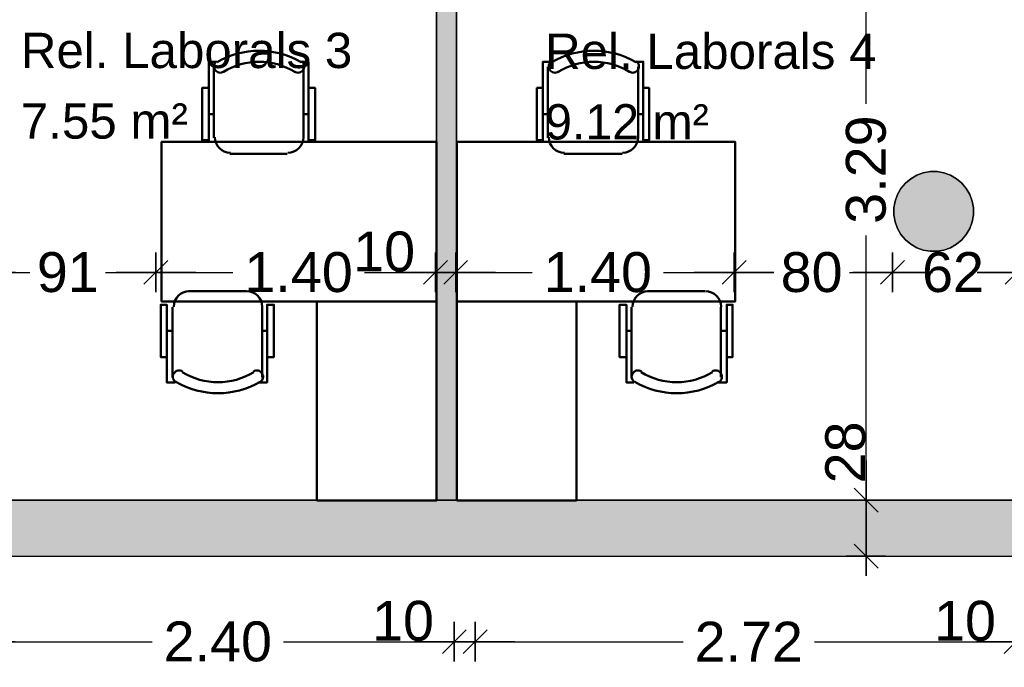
# Model space of a CAD drawing. Header units: metres. Extents: x -1 to 439, y -6 to 33.
# Tile 19 of 29: x 416.4 to 421.35, y 12.28 to 15.53. Entities that reach past the tile are written whole.
import ezdxf

# ---------------------------------------------------------------- set-up
doc = ezdxf.new("R2010")
doc.units = ezdxf.units.M
doc.header["$PDMODE"] = 65
doc.linetypes.add('CONTINUA', pattern=[0])
for name, color, linetype, lineweight in [('3D P1 MURS EXISTENTS', 7, 'CONTINUA', 25), ('3D P1 MURS NOUS', 7, 'CONTINUA', 25), ('3D P1 PILAR', 7, 'CONTINUA', 25), ('P1 COTES', 7, 'CONTINUA', 25), ('P1 LOCAL', 7, 'CONTINUA', 25), ('P1 MOBLES', 7, 'CONTINUA', 25)]:
    doc.layers.add(name, color=color, linetype=linetype, lineweight=lineweight)
doc.styles.add('ARIAL', font='arial.ttf')
doc.dimstyles.new('DIMSTYLE_4', dxfattribs={"dimtxt": 0.2, "dimasz": 0.2, "dimexe": 0, "dimexo": 1e-06, "dimgap": 0.1, "dimtad": 0, "dimrnd": 0.005, "dimzin": 4, "dimdsep": 46, "dimtxsty": 'ARIAL', "dimblk1": 'ALL_ML_STRICH', "dimblk2": 'ALL_ML_STRICH', "dimsah": 1, "dimcen": 0, "dimse1": 1, "dimse2": 1, "dimclrd": 2, "dimclre": 2, "dimclrt": 2, "dimadec": 0, "dimazin": 0, "dimtfac": 1, "dimtdec": 0, "dimtix": 1, "dimtmove": 2, "dimatfit": 3, "dimfxl": 0, "dimtzin": 0, "dimlwd": 0, "dimlwe": 35, "dimarcsym": 0})
doc.dimstyles.new('DIMSTYLE_5', dxfattribs={"dimtxt": 0.2, "dimasz": 0.2, "dimexe": 0, "dimexo": 1e-06, "dimgap": 0.1, "dimtad": 2, "dimdec": 0, "dimlfac": 100, "dimrnd": 0.5, "dimzin": 4, "dimdsep": 46, "dimtxsty": 'ARIAL', "dimblk1": 'ALL_ML_STRICH', "dimblk2": 'ALL_ML_STRICH', "dimsah": 1, "dimcen": 0, "dimse1": 1, "dimse2": 1, "dimclrd": 2, "dimclre": 2, "dimclrt": 2, "dimadec": 0, "dimazin": 0, "dimtfac": 1, "dimtdec": 0, "dimtix": 1, "dimtmove": 2, "dimatfit": 3, "dimfxl": 0, "dimtvp": 1.2, "dimtzin": 0, "dimlwd": 0, "dimlwe": 35, "dimarcsym": 0})
doc.dimstyles.new('DIMSTYLE_7', dxfattribs={"dimtxt": 0.2, "dimasz": 0.2, "dimexe": 0, "dimexo": 1e-06, "dimgap": 0.1, "dimtad": 0, "dimdec": 0, "dimlfac": 100, "dimrnd": 0.5, "dimzin": 4, "dimdsep": 46, "dimtxsty": 'ARIAL', "dimblk1": 'ALL_ML_STRICH', "dimblk2": 'ALL_ML_STRICH', "dimsah": 1, "dimcen": 0, "dimse1": 1, "dimse2": 1, "dimclrd": 2, "dimclre": 2, "dimclrt": 2, "dimadec": 0, "dimazin": 0, "dimtfac": 1, "dimtdec": 0, "dimtix": 1, "dimtmove": 2, "dimatfit": 3, "dimfxl": 0, "dimtzin": 0, "dimlwd": 0, "dimlwe": 35, "dimarcsym": 0})

# ---------------------------------------------------------------- blocks, each defined once
blk = doc.blocks.new('_CLOSEDFILLED')
at = {"color": 0, "linetype": 'ByBlock', "lineweight": -2}
blk.add_solid([(-1, 0), (0, 0), (-1, 0)], dxfattribs=at)
blk = doc.blocks.new('OBJETO_COMPLEJO_1')
at = {"layer": 'P1 MOBLES', "color": 202, "linetype": 'CONTINUA', "lineweight": 50, "transparency": 33554687}
for p, q in [((419.056, 14.9397), (419.056, 15.2953)), ((419.509, 15.2953), (419.509, 14.9397)), ((419.0306, 15.0583), (419.056, 15.0583)), ((419.5344, 15.0583), (419.509, 15.0583)), ((419.4286, 14.8593), (419.1365, 14.8593)), ((419.5556, 14.1693), (419.8434, 14.1693)), ((419.4751, 13.7375), (419.4751, 14.0889)), ((419.9238, 14.0889), (419.9238, 13.7375)), ((419.4497, 13.9703), (419.4751, 13.9703)), ((419.9535, 13.9703), (419.9238, 13.9703))]:
    blk.add_line(p, q, dxfattribs=at)
for points in [[(419.0743, 15.3238), (419.0694, 15.3197), (419.0655, 15.3149), (419.0627, 15.3095), (419.0609, 15.3037), (419.0603, 15.2977), (419.0608, 15.2916), (419.0625, 15.2857), (419.0655, 15.28), (419.0695, 15.2751), (419.0743, 15.2711), (419.0796, 15.2682), (419.0854, 15.2664), (419.0914, 15.2657), (419.0975, 15.2661), (419.1035, 15.2678), (419.1092, 15.2707)], [(419.4643, 15.2707), (419.47, 15.2678), (419.476, 15.2661), (419.4821, 15.2657), (419.4881, 15.2664), (419.4939, 15.2682), (419.4992, 15.2711), (419.504, 15.2751), (419.508, 15.28), (419.511, 15.2857), (419.5127, 15.2916), (419.5132, 15.2977), (419.5126, 15.3037), (419.5108, 15.3095), (419.508, 15.3149), (419.5041, 15.3197), (419.4992, 15.3238)], [(419.0306, 15.1895), (419.001, 15.1895), (419.001, 14.927), (419.0306, 14.927), (419.0306, 15.3207), (419.073, 15.3207)], [(419.5344, 15.1895), (419.564, 15.1895), (419.564, 14.927), (419.5344, 14.927), (419.5344, 15.3207), (419.4963, 15.3207)], [(419.0603, 14.9418), (419.0619, 14.9261), (419.0664, 14.9114), (419.0736, 14.8981), (419.0832, 14.8865), (419.0948, 14.8769), (419.1081, 14.8697), (419.1228, 14.8651), (419.1386, 14.8635)], [(419.4307, 14.8635), (419.4465, 14.8651), (419.4612, 14.8697), (419.4745, 14.8769), (419.4861, 14.8865), (419.4956, 14.8981), (419.5028, 14.9114), (419.5074, 14.9261), (419.509, 14.9418)], [(419.5589, 14.1697), (419.5432, 14.1681), (419.5285, 14.1635), (419.5152, 14.1563), (419.5036, 14.1467), (419.494, 14.1351), (419.4868, 14.1218), (419.4822, 14.1071), (419.4806, 14.0913)], [(419.9251, 14.0913), (419.9235, 14.1071), (419.919, 14.1218), (419.9117, 14.1351), (419.9022, 14.1467), (419.8906, 14.1563), (419.8773, 14.1635), (419.8626, 14.1681), (419.8468, 14.1697)], [(419.4497, 13.8391), (419.4159, 13.8391), (419.4159, 14.1016), (419.4497, 14.1016), (419.4497, 13.7121), (419.4878, 13.7121)], [(419.9535, 13.8391), (419.9831, 13.8391), (419.9831, 14.1016), (419.9535, 14.1016), (419.9535, 13.7121), (419.9111, 13.7121)], [(419.5253, 13.7667), (419.5196, 13.7696), (419.5136, 13.7713), (419.5075, 13.7717), (419.5015, 13.771), (419.4957, 13.7692), (419.4904, 13.7663), (419.4856, 13.7623), (419.4816, 13.7574), (419.4786, 13.7517), (419.4769, 13.7458), (419.4764, 13.7397), (419.477, 13.7337), (419.4788, 13.7279), (419.4816, 13.7225), (419.4855, 13.7177), (419.4905, 13.7136)], [(419.9153, 13.7136), (419.9202, 13.7177), (419.9241, 13.7225), (419.927, 13.7279), (419.9287, 13.7337), (419.9294, 13.7397), (419.9288, 13.7458), (419.9271, 13.7517), (419.9242, 13.7574), (419.9201, 13.7623), (419.9154, 13.7663), (419.91, 13.7692), (419.9042, 13.771), (419.8982, 13.7717), (419.8921, 13.7713), (419.8862, 13.7696), (419.8805, 13.7667)]]:
    blk.add_lwpolyline(points, dxfattribs=at)
for points in [[(418.5989, 14.1185), (419.9967, 14.1185), (419.9967, 14.9186), (418.5989, 14.9186), (418.5989, 14.1185)], [(419.2, 13.1195), (418.5989, 13.1195), (418.5989, 14.1185), (419.2, 14.1185), (419.2, 13.1195)]]:
    blk.add_lwpolyline(points, close=True, dxfattribs=at)
for centre, radius, start, end in [((419.2868, 14.9591), 0.4167, 59.5741, 120.4448), ((419.2868, 14.9802), 0.3405, 58.2582, 121.7646), ((419.7028, 14.053), 0.3405, 238.2581, 301.7651), ((419.7028, 14.0741), 0.4167, 239.5736, 300.4455)]:
    blk.add_arc(centre, radius, start, end, dxfattribs=at)
blk = doc.blocks.new('ALL_ML_STRICH')
at = {"color": 0, "linetype": 'ByBlock', "lineweight": -2}
for p, q in [((0, -0.5), (0, 0.5)), ((-0.3, -0.3), (0.3, 0.3)), ((-1, 0), (0.5, 0))]:
    blk.add_line(p, q, dxfattribs=at)
blk = doc.blocks.new('*D46')
at = {"layer": 'DEFPOINTS', "color": 2, "linetype": 'CONTINUA', "lineweight": 35, "transparency": 33554687}
for p in [(416.1822, 13.1206), (418.5862, 13.1216), (416.1822, 12.4111)]:
    blk.add_point(p, dxfattribs=at)
at = {"layer": 'P1 COTES', "color": 2, "linetype": 'CONTINUA', "lineweight": -2, "transparency": 33554687}
for p, q in [((416.1822, 12.4111), (417.069, 12.4111)), ((417.729, 12.4111), (418.5862, 12.4111))]:
    blk.add_line(p, q, dxfattribs=at)
at = {"layer": 'P1 COTES', "color": 2, "linetype": 'CONTINUA', "lineweight": 35, "transparency": 33554687, "xscale": 0.2, "yscale": 0.2, "zscale": 0.2, "rotation": 180}
blk.add_blockref('ALL_ML_STRICH', (416.1822, 12.4111), dxfattribs=at)
at = {"layer": 'P1 COTES', "color": 2, "linetype": 'CONTINUA', "lineweight": 35, "transparency": 33554687, "xscale": 0.2, "yscale": 0.2, "zscale": 0.2}
blk.add_blockref('ALL_ML_STRICH', (418.5862, 12.4111), dxfattribs=at)
at = {"layer": 'P1 COTES', "color": 2, "linetype": 'CONTINUA', "lineweight": 35, "transparency": 33554687, "insert": (417.399, 12.4111), "char_height": 0.2, "width": 0.8, "attachment_point": 5, "style": 'ARIAL'}
blk.add_mtext('\\A1;{\\A1;{2.40\\H0.132000;\\S^ ;}}', dxfattribs=at)
blk = doc.blocks.new('*D47')
at = {"layer": 'DEFPOINTS', "color": 2, "linetype": 'CONTINUA', "lineweight": 35, "transparency": 33554687}
for p in [(418.5862, 13.1216), (418.6908, 13.1258), (418.5862, 12.4111)]:
    blk.add_point(p, dxfattribs=at)
at = {"layer": 'P1 COTES', "color": 2, "linetype": 'CONTINUA', "lineweight": -2, "transparency": 33554687}
blk.add_line((418.5862, 12.4111), (418.6908, 12.4111), dxfattribs=at)
at = {"layer": 'P1 COTES', "color": 2, "linetype": 'CONTINUA', "lineweight": 35, "transparency": 33554687, "xscale": 0.2, "yscale": 0.2, "zscale": 0.2, "rotation": 180}
blk.add_blockref('ALL_ML_STRICH', (418.5862, 12.4111), dxfattribs=at)
at = {"layer": 'P1 COTES', "color": 2, "linetype": 'CONTINUA', "lineweight": 35, "transparency": 33554687, "xscale": 0.2, "yscale": 0.2, "zscale": 0.2}
blk.add_blockref('ALL_ML_STRICH', (418.6908, 12.4111), dxfattribs=at)
at = {"layer": 'P1 COTES', "color": 2, "linetype": 'CONTINUA', "lineweight": 35, "transparency": 33554687, "insert": (418.3288, 12.5145), "char_height": 0.2, "width": 0.4, "attachment_point": 5, "style": 'ARIAL'}
blk.add_mtext('\\A1;{10}', dxfattribs=at)
blk = doc.blocks.new('*D48')
at = {"layer": 'DEFPOINTS', "color": 2, "linetype": 'CONTINUA', "lineweight": 35, "transparency": 33554687}
for p in [(418.6908, 13.1258), (421.407, 13.1206), (418.6908, 12.4111)]:
    blk.add_point(p, dxfattribs=at)
at = {"layer": 'P1 COTES', "color": 2, "linetype": 'CONTINUA', "lineweight": -2, "transparency": 33554687}
for p, q in [((418.6908, 12.4111), (419.7343, 12.4111)), ((420.3943, 12.4111), (421.407, 12.4111))]:
    blk.add_line(p, q, dxfattribs=at)
at = {"layer": 'P1 COTES', "color": 2, "linetype": 'CONTINUA', "lineweight": 35, "transparency": 33554687, "xscale": 0.2, "yscale": 0.2, "zscale": 0.2, "rotation": 180}
blk.add_blockref('ALL_ML_STRICH', (418.6908, 12.4111), dxfattribs=at)
at = {"layer": 'P1 COTES', "color": 2, "linetype": 'CONTINUA', "lineweight": 35, "transparency": 33554687, "xscale": 0.2, "yscale": 0.2, "zscale": 0.2}
blk.add_blockref('ALL_ML_STRICH', (421.407, 12.4111), dxfattribs=at)
at = {"layer": 'P1 COTES', "color": 2, "linetype": 'CONTINUA', "lineweight": 35, "transparency": 33554687, "insert": (420.0643, 12.4111), "char_height": 0.2, "width": 0.8, "attachment_point": 5, "style": 'ARIAL'}
blk.add_mtext('\\A1;{\\A1;{2.72\\H0.132000;\\S^ ;}}', dxfattribs=at)
blk = doc.blocks.new('*D49')
at = {"layer": 'DEFPOINTS', "color": 2, "linetype": 'CONTINUA', "lineweight": 35, "transparency": 33554687}
for p in [(421.407, 13.1206), (421.507, 13.1206), (421.407, 12.4111)]:
    blk.add_point(p, dxfattribs=at)
at = {"layer": 'P1 COTES', "color": 2, "linetype": 'CONTINUA', "lineweight": -2, "transparency": 33554687}
blk.add_line((421.407, 12.4111), (421.507, 12.4111), dxfattribs=at)
at = {"layer": 'P1 COTES', "color": 2, "linetype": 'CONTINUA', "lineweight": 35, "transparency": 33554687, "xscale": 0.2, "yscale": 0.2, "zscale": 0.2, "rotation": 180}
blk.add_blockref('ALL_ML_STRICH', (421.407, 12.4111), dxfattribs=at)
at = {"layer": 'P1 COTES', "color": 2, "linetype": 'CONTINUA', "lineweight": 35, "transparency": 33554687, "xscale": 0.2, "yscale": 0.2, "zscale": 0.2}
blk.add_blockref('ALL_ML_STRICH', (421.507, 12.4111), dxfattribs=at)
at = {"layer": 'P1 COTES', "color": 2, "linetype": 'CONTINUA', "lineweight": 35, "transparency": 33554687, "insert": (421.1496, 12.5145), "char_height": 0.2, "width": 0.4, "attachment_point": 5, "style": 'ARIAL'}
blk.add_mtext('\\A1;{10}', dxfattribs=at)
blk = doc.blocks.new('*D58')
at = {"layer": 'DEFPOINTS', "color": 2, "linetype": 'CONTINUA', "lineweight": 35, "transparency": 33554687}
for p in [(420.7482, 13.1206), (420.6531, 12.8406), (420.7482, 12.8406)]:
    blk.add_point(p, dxfattribs=at)
at = {"layer": 'P1 COTES', "color": 2, "linetype": 'CONTINUA', "lineweight": -2, "transparency": 33554687}
blk.add_line((420.6531, 12.8406), (420.6531, 13.1206), dxfattribs=at)
at = {"layer": 'P1 COTES', "color": 2, "linetype": 'CONTINUA', "lineweight": 35, "transparency": 33554687, "xscale": 0.2, "yscale": 0.2, "zscale": 0.2}
for p, rotation in [((420.6531, 13.1206), 90), ((420.6531, 12.8406), 270)]:
    blk.add_blockref('ALL_ML_STRICH', p, dxfattribs=dict(at, rotation=rotation))
at = {"layer": 'P1 COTES', "color": 2, "linetype": 'CONTINUA', "lineweight": 35, "transparency": 33554687, "insert": (420.5497, 13.3606), "char_height": 0.2, "width": 0.4, "attachment_point": 5, "rotation": 90, "style": 'ARIAL'}
blk.add_mtext('\\A1;{28}', dxfattribs=at)
blk = doc.blocks.new('*D59')
at = {"layer": 'DEFPOINTS', "color": 2, "linetype": 'CONTINUA', "lineweight": 35, "transparency": 33554687}
for p in [(420.1479, 16.4095), (420.6531, 13.1206), (420.7482, 13.1206)]:
    blk.add_point(p, dxfattribs=at)
at = {"layer": 'P1 COTES', "color": 2, "linetype": 'CONTINUA', "lineweight": -2, "transparency": 33554687}
for p, q in [((420.6531, 15.1093), (420.6531, 16.4095)), ((420.6531, 13.1206), (420.6531, 14.4493))]:
    blk.add_line(p, q, dxfattribs=at)
at = {"layer": 'P1 COTES', "color": 2, "linetype": 'CONTINUA', "lineweight": 35, "transparency": 33554687, "xscale": 0.2, "yscale": 0.2, "zscale": 0.2}
for p, rotation in [((420.6531, 16.4095), 90), ((420.6531, 13.1206), 270)]:
    blk.add_blockref('ALL_ML_STRICH', p, dxfattribs=dict(at, rotation=rotation))
at = {"layer": 'P1 COTES', "color": 2, "linetype": 'CONTINUA', "lineweight": 35, "transparency": 33554687, "insert": (420.6531, 14.7793), "char_height": 0.2, "width": 0.8, "attachment_point": 5, "rotation": 90, "style": 'ARIAL'}
blk.add_mtext('\\A1;{\\A1;{3.29\\H0.132000;\\S^ ;}}', dxfattribs=at)
blk = doc.blocks.new('*D85')
at = {"layer": 'DEFPOINTS', "color": 2, "linetype": 'CONTINUA', "lineweight": 35, "transparency": 33554687}
for p in [(416.1831, 14.6874), (417.0884, 14.3819), (416.1831, 14.264)]:
    blk.add_point(p, dxfattribs=at)
at = {"layer": 'P1 COTES', "color": 2, "linetype": 'CONTINUA', "lineweight": -2, "transparency": 33554687}
for p, q in [((416.1831, 14.264), (416.4561, 14.264)), ((416.8361, 14.264), (417.0884, 14.264))]:
    blk.add_line(p, q, dxfattribs=at)
at = {"layer": 'P1 COTES', "color": 2, "linetype": 'CONTINUA', "lineweight": 35, "transparency": 33554687, "xscale": 0.2, "yscale": 0.2, "zscale": 0.2, "rotation": 180}
blk.add_blockref('ALL_ML_STRICH', (416.1831, 14.264), dxfattribs=at)
at = {"layer": 'P1 COTES', "color": 2, "linetype": 'CONTINUA', "lineweight": 35, "transparency": 33554687, "xscale": 0.2, "yscale": 0.2, "zscale": 0.2}
blk.add_blockref('ALL_ML_STRICH', (417.0884, 14.264), dxfattribs=at)
at = {"layer": 'P1 COTES', "color": 2, "linetype": 'CONTINUA', "lineweight": 35, "transparency": 33554687, "insert": (416.6461, 14.264), "char_height": 0.2, "width": 0.4, "attachment_point": 5, "style": 'ARIAL'}
blk.add_mtext('\\A1;{91}', dxfattribs=at)
blk = doc.blocks.new('*D86')
at = {"layer": 'DEFPOINTS', "color": 2, "linetype": 'CONTINUA', "lineweight": 35, "transparency": 33554687}
for p in [(418.4914, 15.1332), (417.0884, 14.3819), (417.0884, 14.264)]:
    blk.add_point(p, dxfattribs=at)
at = {"layer": 'P1 COTES', "color": 2, "linetype": 'CONTINUA', "lineweight": -2, "transparency": 33554687}
for p, q in [((417.0884, 14.264), (417.4747, 14.264)), ((418.1347, 14.264), (418.4914, 14.264))]:
    blk.add_line(p, q, dxfattribs=at)
at = {"layer": 'P1 COTES', "color": 2, "linetype": 'CONTINUA', "lineweight": 35, "transparency": 33554687, "xscale": 0.2, "yscale": 0.2, "zscale": 0.2, "rotation": 180}
blk.add_blockref('ALL_ML_STRICH', (417.0884, 14.264), dxfattribs=at)
at = {"layer": 'P1 COTES', "color": 2, "linetype": 'CONTINUA', "lineweight": 35, "transparency": 33554687, "xscale": 0.2, "yscale": 0.2, "zscale": 0.2}
blk.add_blockref('ALL_ML_STRICH', (418.4914, 14.264), dxfattribs=at)
at = {"layer": 'P1 COTES', "color": 2, "linetype": 'CONTINUA', "lineweight": 35, "transparency": 33554687, "insert": (417.8047, 14.264), "char_height": 0.2, "width": 0.8, "attachment_point": 5, "style": 'ARIAL'}
blk.add_mtext('\\A1;{\\A1;{1.40\\H0.132000;\\S^ ;}}', dxfattribs=at)
blk = doc.blocks.new('*D87')
at = {"layer": 'DEFPOINTS', "color": 2, "linetype": 'CONTINUA', "lineweight": 35, "transparency": 33554687}
for p in [(418.4914, 15.1332), (418.593, 15.067), (418.4914, 14.264)]:
    blk.add_point(p, dxfattribs=at)
at = {"layer": 'P1 COTES', "color": 2, "linetype": 'CONTINUA', "lineweight": -2, "transparency": 33554687}
blk.add_line((418.4914, 14.264), (418.593, 14.264), dxfattribs=at)
at = {"layer": 'P1 COTES', "color": 2, "linetype": 'CONTINUA', "lineweight": 35, "transparency": 33554687, "xscale": 0.2, "yscale": 0.2, "zscale": 0.2, "rotation": 180}
blk.add_blockref('ALL_ML_STRICH', (418.4914, 14.264), dxfattribs=at)
at = {"layer": 'P1 COTES', "color": 2, "linetype": 'CONTINUA', "lineweight": 35, "transparency": 33554687, "xscale": 0.2, "yscale": 0.2, "zscale": 0.2}
blk.add_blockref('ALL_ML_STRICH', (418.593, 14.264), dxfattribs=at)
at = {"layer": 'P1 COTES', "color": 2, "linetype": 'CONTINUA', "lineweight": 35, "transparency": 33554687, "insert": (418.234, 14.3674), "char_height": 0.2, "width": 0.4, "attachment_point": 5, "style": 'ARIAL'}
blk.add_mtext('\\A1;{10}', dxfattribs=at)
blk = doc.blocks.new('*D88')
at = {"layer": 'DEFPOINTS', "color": 2, "linetype": 'CONTINUA', "lineweight": 35, "transparency": 33554687}
for p in [(418.593, 15.067), (419.9908, 14.4087), (418.593, 14.264)]:
    blk.add_point(p, dxfattribs=at)
at = {"layer": 'P1 COTES', "color": 2, "linetype": 'CONTINUA', "lineweight": -2, "transparency": 33554687}
for p, q in [((418.593, 14.264), (418.9767, 14.264)), ((419.6367, 14.264), (419.9908, 14.264))]:
    blk.add_line(p, q, dxfattribs=at)
at = {"layer": 'P1 COTES', "color": 2, "linetype": 'CONTINUA', "lineweight": 35, "transparency": 33554687, "xscale": 0.2, "yscale": 0.2, "zscale": 0.2, "rotation": 180}
blk.add_blockref('ALL_ML_STRICH', (418.593, 14.264), dxfattribs=at)
at = {"layer": 'P1 COTES', "color": 2, "linetype": 'CONTINUA', "lineweight": 35, "transparency": 33554687, "xscale": 0.2, "yscale": 0.2, "zscale": 0.2}
blk.add_blockref('ALL_ML_STRICH', (419.9908, 14.264), dxfattribs=at)
at = {"layer": 'P1 COTES', "color": 2, "linetype": 'CONTINUA', "lineweight": 35, "transparency": 33554687, "insert": (419.3067, 14.264), "char_height": 0.2, "width": 0.8, "attachment_point": 5, "style": 'ARIAL'}
blk.add_mtext('\\A1;{\\A1;{1.40\\H0.132000;\\S^ ;}}', dxfattribs=at)
blk = doc.blocks.new('*D89')
at = {"layer": 'DEFPOINTS', "color": 2, "linetype": 'CONTINUA', "lineweight": 35, "transparency": 33554687}
for p in [(420.7861, 14.5695), (419.9908, 14.4087), (419.9908, 14.264)]:
    blk.add_point(p, dxfattribs=at)
at = {"layer": 'P1 COTES', "color": 2, "linetype": 'CONTINUA', "lineweight": -2, "transparency": 33554687}
for p, q in [((419.9908, 14.264), (420.1897, 14.264)), ((420.5697, 14.264), (420.7861, 14.264))]:
    blk.add_line(p, q, dxfattribs=at)
at = {"layer": 'P1 COTES', "color": 2, "linetype": 'CONTINUA', "lineweight": 35, "transparency": 33554687, "xscale": 0.2, "yscale": 0.2, "zscale": 0.2, "rotation": 180}
blk.add_blockref('ALL_ML_STRICH', (419.9908, 14.264), dxfattribs=at)
at = {"layer": 'P1 COTES', "color": 2, "linetype": 'CONTINUA', "lineweight": 35, "transparency": 33554687, "xscale": 0.2, "yscale": 0.2, "zscale": 0.2}
blk.add_blockref('ALL_ML_STRICH', (420.7861, 14.264), dxfattribs=at)
at = {"layer": 'P1 COTES', "color": 2, "linetype": 'CONTINUA', "lineweight": 35, "transparency": 33554687, "insert": (420.3797, 14.264), "char_height": 0.2, "width": 0.4, "attachment_point": 5, "style": 'ARIAL'}
blk.add_mtext('\\A1;{80}', dxfattribs=at)
blk = doc.blocks.new('*D90')
at = {"layer": 'DEFPOINTS', "color": 2, "linetype": 'CONTINUA', "lineweight": 35, "transparency": 33554687}
for p in [(420.7861, 14.5695), (421.4111, 14.4874), (420.7861, 14.264)]:
    blk.add_point(p, dxfattribs=at)
at = {"layer": 'P1 COTES', "color": 2, "linetype": 'CONTINUA', "lineweight": -2, "transparency": 33554687}
for p, q in [((420.7861, 14.264), (420.8996, 14.264)), ((421.2796, 14.264), (421.4111, 14.264))]:
    blk.add_line(p, q, dxfattribs=at)
at = {"layer": 'P1 COTES', "color": 2, "linetype": 'CONTINUA', "lineweight": 35, "transparency": 33554687, "xscale": 0.2, "yscale": 0.2, "zscale": 0.2, "rotation": 180}
blk.add_blockref('ALL_ML_STRICH', (420.7861, 14.264), dxfattribs=at)
at = {"layer": 'P1 COTES', "color": 2, "linetype": 'CONTINUA', "lineweight": 35, "transparency": 33554687, "xscale": 0.2, "yscale": 0.2, "zscale": 0.2}
blk.add_blockref('ALL_ML_STRICH', (421.4111, 14.264), dxfattribs=at)
at = {"layer": 'P1 COTES', "color": 2, "linetype": 'CONTINUA', "lineweight": 35, "transparency": 33554687, "insert": (421.0896, 14.264), "char_height": 0.2, "width": 0.4, "attachment_point": 5, "style": 'ARIAL'}
blk.add_mtext('\\A1;{62}', dxfattribs=at)
blk = doc.blocks.new('*D91')
at = {"layer": 'DEFPOINTS', "color": 2, "linetype": 'CONTINUA', "lineweight": 35, "transparency": 33554687}
for p in [(421.5111, 15.113), (421.4111, 14.4874), (421.4111, 14.264)]:
    blk.add_point(p, dxfattribs=at)
at = {"layer": 'P1 COTES', "color": 2, "linetype": 'CONTINUA', "lineweight": -2, "transparency": 33554687}
blk.add_line((421.4111, 14.264), (421.5111, 14.264), dxfattribs=at)
at = {"layer": 'P1 COTES', "color": 2, "linetype": 'CONTINUA', "lineweight": 35, "transparency": 33554687, "xscale": 0.2, "yscale": 0.2, "zscale": 0.2, "rotation": 180}
blk.add_blockref('ALL_ML_STRICH', (421.4111, 14.264), dxfattribs=at)
at = {"layer": 'P1 COTES', "color": 2, "linetype": 'CONTINUA', "lineweight": 35, "transparency": 33554687, "xscale": 0.2, "yscale": 0.2, "zscale": 0.2}
blk.add_blockref('ALL_ML_STRICH', (421.5111, 14.264), dxfattribs=at)
at = {"layer": 'P1 COTES', "color": 2, "linetype": 'CONTINUA', "lineweight": 35, "transparency": 33554687, "insert": (421.7511, 14.3674), "char_height": 0.2, "width": 0.4, "attachment_point": 5, "style": 'ARIAL'}
blk.add_mtext('\\A1;{10}', dxfattribs=at)

msp = doc.modelspace()

# ---------------------------------------------------------------- hatches: boundary and pattern name
at = {"layer": '3D P1 MURS EXISTENTS', "linetype": 'CONTINUA', "lineweight": 18, "true_color": 0xa0a0a0, "transparency": 33554687}
msp.add_hatch(color=253, dxfattribs=at).paths.add_polyline_path([(398.24174, 12.84061), (423.65748, 12.84061), (423.71551, 13.12061), (398.29721, 13.12061)])
at = {"layer": '3D P1 MURS NOUS', "linetype": 'CONTINUA', "lineweight": 18, "true_color": 0x006e00, "transparency": 33554687}
msp.add_hatch(color=96, dxfattribs=at).paths.add_polyline_path([(418.49726, 15.90946), (418.49726, 13.12061), (418.59726, 13.12061), (418.59726, 15.90946)])
at = {"layer": '3D P1 PILAR', "linetype": 'CONTINUA', "lineweight": 18, "transparency": 33554687}
msp.add_hatch(color=9, dxfattribs=at).paths.add_polyline_path([(421.00946, 14.76921), (420.97451, 14.76921), (420.94009, 14.76314), (420.90725, 14.75118), (420.87698, 14.73371), (420.8502, 14.71124), (420.82774, 14.68447), (420.81026, 14.6542), (420.79831, 14.62136), (420.79224, 14.58694), (420.79224, 14.55198), (420.79831, 14.51756), (420.81026, 14.48472), (420.82774, 14.45445), (420.8502, 14.42768), (420.87698, 14.40521), (420.90725, 14.38774), (420.94009, 14.37578), (420.97451, 14.36971), (421.00946, 14.36971), (421.04388, 14.37578), (421.07672, 14.38774), (421.10699, 14.40521), (421.13377, 14.42768), (421.15623, 14.45445), (421.17371, 14.48472), (421.18566, 14.51756), (421.19173, 14.55198), (421.19173, 14.58694), (421.18566, 14.62136), (421.17371, 14.6542), (421.15623, 14.68447), (421.13377, 14.71124), (421.10699, 14.73371), (421.07672, 14.75118), (421.04388, 14.76314)])

# ---------------------------------------------------------------- linework, layer by layer
at = {"layer": '3D P1 MURS EXISTENTS', "color": 7, "linetype": 'CONTINUA', "lineweight": 25, "transparency": 33554687}
for p, q in [((423.71551, 13.12061), (398.29721, 13.12061)), ((398.24174, 12.84061), (423.65748, 12.84061))]:
    msp.add_line(p, q, dxfattribs=at)
at = {"layer": '3D P1 MURS NOUS', "color": 7, "linetype": 'CONTINUA', "lineweight": 25, "transparency": 33554687}
for p, q in [((418.49726, 15.90946), (418.49726, 13.12061)), ((418.59726, 13.12061), (418.59726, 15.90946)), ((418.49726, 13.12061), (418.59726, 13.12061))]:
    msp.add_line(p, q, dxfattribs=at)
at = {"layer": '3D P1 PILAR', "color": 7, "linetype": 'CONTINUA', "lineweight": 25, "transparency": 33554687}
for p, q in [((420.87698, 14.73371), (420.8502, 14.71124)), ((420.90725, 14.75118), (420.87698, 14.73371)), ((420.94009, 14.76314), (420.90725, 14.75118)), ((420.97451, 14.76921), (420.94009, 14.76314)), ((421.00946, 14.76921), (420.97451, 14.76921)), ((421.04388, 14.76314), (421.00946, 14.76921)), ((421.07672, 14.75118), (421.04388, 14.76314)), ((421.10699, 14.73371), (421.07672, 14.75118)), ((421.13377, 14.71124), (421.10699, 14.73371)), ((420.82774, 14.68447), (420.81026, 14.6542)), ((420.8502, 14.71124), (420.82774, 14.68447)), ((421.15623, 14.68447), (421.13377, 14.71124)), ((421.17371, 14.6542), (421.15623, 14.68447)), ((420.81026, 14.6542), (420.79831, 14.62136)), ((421.18566, 14.62136), (421.17371, 14.6542)), ((420.79831, 14.62136), (420.79224, 14.58694)), ((420.79224, 14.58694), (420.79224, 14.55198)), ((421.19173, 14.58694), (421.18566, 14.62136)), ((421.19173, 14.55198), (421.19173, 14.58694)), ((420.79224, 14.55198), (420.79831, 14.51756)), ((421.18566, 14.51756), (421.19173, 14.55198)), ((420.79831, 14.51756), (420.81026, 14.48472)), ((420.81026, 14.48472), (420.82774, 14.45445)), ((421.15623, 14.45445), (421.17371, 14.48472)), ((421.17371, 14.48472), (421.18566, 14.51756)), ((420.82774, 14.45445), (420.8502, 14.42768)), ((421.13377, 14.42768), (421.15623, 14.45445)), ((420.8502, 14.42768), (420.87698, 14.40521)), ((420.87698, 14.40521), (420.90725, 14.38774)), ((420.90725, 14.38774), (420.94009, 14.37578)), ((421.04388, 14.37578), (421.07672, 14.38774)), ((421.07672, 14.38774), (421.10699, 14.40521)), ((421.10699, 14.40521), (421.13377, 14.42768)), ((420.94009, 14.37578), (420.97451, 14.36971)), ((420.97451, 14.36971), (421.00946, 14.36971)), ((421.00946, 14.36971), (421.04388, 14.37578))]:
    msp.add_line(p, q, dxfattribs=at)
at = {"layer": 'P1 LOCAL', "color": 7, "linetype": 'CONTINUA', "lineweight": 25, "transparency": 33554687}
for p, q in [((418.49726, 13.12061), (418.49726, 16.40946)), ((418.59726, 16.40946), (418.59726, 13.12061)), ((420.8502, 14.71124), (420.87698, 14.73371)), ((420.87698, 14.73371), (420.90725, 14.75118)), ((420.90725, 14.75118), (420.94009, 14.76314)), ((420.94009, 14.76314), (420.97451, 14.76921)), ((420.97451, 14.76921), (421.00946, 14.76921)), ((421.00946, 14.76921), (421.04388, 14.76314)), ((421.04388, 14.76314), (421.07672, 14.75118)), ((421.07672, 14.75118), (421.10699, 14.73371)), ((421.10699, 14.73371), (421.13377, 14.71124)), ((420.81026, 14.6542), (420.82774, 14.68447)), ((420.82774, 14.68447), (420.8502, 14.71124)), ((421.13377, 14.71124), (421.15623, 14.68447)), ((421.15623, 14.68447), (421.17371, 14.6542)), ((420.79831, 14.62136), (420.81026, 14.6542)), ((421.17371, 14.6542), (421.18566, 14.62136)), ((420.79224, 14.58694), (420.79831, 14.62136)), ((420.79224, 14.55198), (420.79224, 14.58694)), ((421.18566, 14.62136), (421.19173, 14.58694)), ((421.19173, 14.58694), (421.19173, 14.55198)), ((420.79831, 14.51756), (420.79224, 14.55198)), ((421.19173, 14.55198), (421.18566, 14.51756)), ((420.81026, 14.48472), (420.79831, 14.51756)), ((420.82774, 14.45445), (420.81026, 14.48472)), ((421.17371, 14.48472), (421.15623, 14.45445)), ((421.18566, 14.51756), (421.17371, 14.48472)), ((420.8502, 14.42768), (420.82774, 14.45445)), ((421.15623, 14.45445), (421.13377, 14.42768)), ((420.87698, 14.40521), (420.8502, 14.42768)), ((420.90725, 14.38774), (420.87698, 14.40521)), ((420.94009, 14.37578), (420.90725, 14.38774)), ((421.07672, 14.38774), (421.04388, 14.37578)), ((421.10699, 14.40521), (421.07672, 14.38774)), ((421.13377, 14.42768), (421.10699, 14.40521)), ((420.97451, 14.36971), (420.94009, 14.37578)), ((421.00946, 14.36971), (420.97451, 14.36971)), ((421.04388, 14.37578), (421.00946, 14.36971)), ((416.18811, 13.12061), (418.49726, 13.12061)), ((418.59726, 13.12061), (421.40698, 13.12061))]:
    msp.add_line(p, q, dxfattribs=at)
at = {"layer": 'P1 MOBLES', "color": 202, "linetype": 'CONTINUA', "lineweight": 50, "transparency": 33554687}
for p, q in [((417.37971, 14.93972), (417.37971, 15.29531)), ((417.82842, 15.29531), (417.82842, 14.93972)), ((417.35431, 15.05825), (417.37971, 15.05825)), ((417.85382, 15.05825), (417.82842, 15.05825)), ((417.74799, 14.85929), (417.46014, 14.85929)), ((417.54057, 14.16929), (417.25271, 14.16929)), ((417.17228, 14.08886), (417.17228, 13.7375)), ((417.621, 13.7375), (417.621, 14.08886)), ((417.14265, 13.97033), (417.17228, 13.97033)), ((417.6464, 13.97033), (417.621, 13.97033))]:
    msp.add_line(p, q, dxfattribs=at)
for points in [[(417.39378, 15.3238), (417.38886, 15.31973), (417.38495, 15.31492), (417.3821, 15.30953), (417.38034, 15.30373), (417.37971, 15.29771), (417.38023, 15.29164), (417.38195, 15.28568), (417.3849, 15.28002), (417.38892, 15.27505), (417.3937, 15.2711), (417.39906, 15.26819), (417.40483, 15.26638), (417.41085, 15.26568), (417.41693, 15.26614), (417.4229, 15.2678), (417.42859, 15.2707)], [(417.78377, 15.2707), (417.78946, 15.2678), (417.79544, 15.26614), (417.80152, 15.26568), (417.80753, 15.26638), (417.81331, 15.26819), (417.81867, 15.2711), (417.82344, 15.27505), (417.82746, 15.28002), (417.83041, 15.28568), (417.83213, 15.29164), (417.83266, 15.29771), (417.83202, 15.30373), (417.83026, 15.30953), (417.82741, 15.31492), (417.82351, 15.31973), (417.81858, 15.3238)], [(417.35431, 15.18948), (417.32044, 15.18948), (417.32044, 14.92702), (417.35431, 14.92702), (417.35431, 15.32071), (417.39241, 15.32071)], [(417.85382, 15.18948), (417.88769, 15.18948), (417.88769, 14.92702), (417.85382, 14.92702), (417.85382, 15.32071), (417.81572, 15.32071)], [(417.38394, 14.94184), (417.38553, 14.92606), (417.39009, 14.91136), (417.39731, 14.89805), (417.40688, 14.88646), (417.41847, 14.8769), (417.43177, 14.86968), (417.44647, 14.86512), (417.46225, 14.86353)], [(417.75011, 14.86353), (417.76589, 14.86512), (417.78059, 14.86968), (417.7939, 14.8769), (417.80549, 14.88646), (417.81505, 14.89805), (417.82227, 14.91136), (417.82683, 14.92606), (417.82842, 14.94184)], [(417.256, 14.16966), (417.24022, 14.16807), (417.22552, 14.1635), (417.21221, 14.15628), (417.20062, 14.14672), (417.19106, 14.13513), (417.18384, 14.12183), (417.17928, 14.10713), (417.17769, 14.09134)], [(417.62218, 14.09134), (417.62059, 14.10713), (417.61603, 14.12183), (417.6088, 14.13513), (417.59924, 14.14672), (417.58765, 14.15628), (417.57435, 14.1635), (417.55965, 14.16807), (417.54387, 14.16966)], [(417.14265, 13.8391), (417.11302, 13.8391), (417.11302, 14.10156), (417.14265, 14.10156), (417.14265, 13.7121), (417.18498, 13.7121)], [(417.6464, 13.8391), (417.68026, 13.8391), (417.68026, 14.10156), (417.6464, 14.10156), (417.6464, 13.7121), (417.6083, 13.7121)], [(417.22234, 13.7667), (417.21664, 13.7696), (417.21067, 13.77126), (417.20459, 13.77172), (417.19858, 13.77103), (417.1928, 13.76921), (417.18744, 13.7663), (417.18266, 13.76235), (417.17865, 13.75738), (417.1757, 13.75172), (417.17397, 13.74576), (417.17345, 13.73969), (417.17408, 13.73367), (417.17584, 13.72787), (417.17869, 13.72248), (417.1826, 13.71767), (417.18753, 13.7136)], [(417.61234, 13.7136), (417.61727, 13.71767), (417.62117, 13.72248), (417.62402, 13.72787), (417.62578, 13.73367), (417.62642, 13.73969), (417.62589, 13.74576), (417.62417, 13.75172), (417.62122, 13.75738), (417.6172, 13.76235), (417.61243, 13.7663), (417.60706, 13.76921), (417.60129, 13.77103), (417.59528, 13.77172), (417.5892, 13.77126), (417.58322, 13.7696), (417.57753, 13.7667)]]:
    msp.add_lwpolyline(points, dxfattribs=at)
for points in [[(418.49726, 14.11849), (417.11682, 14.11849), (417.11682, 14.91856), (418.49726, 14.91856), (418.49726, 14.11849)], [(417.89615, 13.11946), (418.49726, 13.11946), (418.49726, 14.11849), (417.89615, 14.11849), (417.89615, 13.11946)]]:
    msp.add_lwpolyline(points, close=True, dxfattribs=at)
for centre, radius, start, end in [((417.60626, 14.95906), 0.41668, 59.57405, 120.44485), ((417.60626, 14.98022), 0.34049, 58.25827, 121.76454), ((417.39985, 14.05296), 0.34049, 238.25835, 301.76491), ((417.39985, 14.07412), 0.41667, 239.57357, 300.44556)]:
    msp.add_arc(centre, radius, start, end, dxfattribs=at)

# ---------------------------------------------------------------- block references
at = {"layer": '3D P1 PILAR', "color": 7, "linetype": 'CONTINUA', "lineweight": 25, "transparency": 33554687, "xscale": 0.0002666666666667, "yscale": 0.0002666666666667, "zscale": 0.0002666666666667}
msp.add_blockref('_CLOSEDFILLED', (420.99198, 14.56946), dxfattribs=at)
at = {"layer": 'P1 MOBLES', "color": 202, "linetype": 'CONTINUA', "lineweight": 50, "transparency": 33554687}
msp.add_blockref('OBJETO_COMPLEJO_1', (0, 0), dxfattribs=at)

# ---------------------------------------------------------------- texts
at = {"layer": 'P1 LOCAL', "color": 7, "linetype": 'CONTINUA', "lineweight": 25, "transparency": 33554687, "char_height": 0.1770789, "attachment_point": 7, "style": 'ARIAL'}
for s, insert, width in [('\\W1.00;Rel. Laborals 3', (416.4103, 15.28651), 1.7622986), ('\\W1.00;Rel. Laborals 4', (419.04174, 15.28232), 1.7622986), ('\\W1.00;7.55 m²', (416.4103, 14.93235), 0.929645), ('\\W0.98;9.12 m²', (419.04174, 14.92816), 0.9282441)]:
    msp.add_mtext(s, dxfattribs=dict(at, insert=insert, width=width))

# ---------------------------------------------------------------- dimensions: what is measured, and where the dimension line sits
at = {"layer": 'P1 COTES', "color": 2, "linetype": 'CONTINUA', "lineweight": 35, "transparency": 33554687}
for base, p1, p2, dimstyle, picture, middle in [((420.6531, 16.40946), (420.74818, 13.12061), (420.1479, 16.40946), 'DIMSTYLE_4', '*D59', (420.6531, 14.77928)), ((420.6531, 13.12061), (420.74818, 12.84061), (420.74818, 13.12061), 'DIMSTYLE_5', '*D58', (420.54969, 13.36061))]:
    dim = msp.add_linear_dim(base=base, p1=p1, p2=p2, angle=90, dimstyle=dimstyle, override={"dimpost": '<>', "dimclrd": 2, "dimclre": 2, "dimclrt": 2, "dimlwd": 0, "dimlwe": 35}, dxfattribs=at)
    dim.commit()
    dim.dimension.update_dxf_attribs({"geometry": picture, "text_midpoint": middle, "dimtype": 160})
for base, p1, p2, dimstyle, picture, middle in [((418.49138, 14.26397), (417.08845, 14.38186), (418.49138, 15.13323), 'DIMSTYLE_4', '*D86', (417.8047, 14.26397)), ((418.59298, 14.26397), (418.49138, 15.13323), (418.59298, 15.06703), 'DIMSTYLE_5', '*D87', (418.23397, 14.36738)), ((421.5111, 14.26397), (421.4111, 14.48735), (421.5111, 15.11301), 'DIMSTYLE_5', '*D91', (421.7511, 14.36738)), ((419.99078, 14.26397), (418.59298, 15.06703), (419.99078, 14.40866), 'DIMSTYLE_4', '*D88', (419.30667, 14.26397)), ((417.08845, 14.26397), (416.18314, 14.68736), (417.08845, 14.38186), 'DIMSTYLE_7', '*D85', (416.64605, 14.26397)), ((420.7861, 14.26397), (419.99078, 14.40866), (420.7861, 14.56946), 'DIMSTYLE_7', '*D89', (420.37974, 14.26397)), ((421.4111024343, 14.263965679), (420.7861024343, 14.569458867), (421.4111024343, 14.4873496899), 'DIMSTYLE_7', '*D90', (421.0895574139, 14.263965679)), ((418.58622, 12.41106), (416.18222, 13.12061), (418.58622, 13.12158), 'DIMSTYLE_4', '*D46', (417.39901, 12.41106)), ((418.69075, 12.41106), (418.58622, 13.12158), (418.69075, 13.1258), 'DIMSTYLE_5', '*D47', (418.32881, 12.51448)), ((421.40698, 12.41106), (418.69075, 13.1258), (421.40698, 13.12061), 'DIMSTYLE_4', '*D48', (420.06434, 12.41106)), ((421.50698, 12.41106), (421.40698, 13.12061), (421.50698, 13.12061), 'DIMSTYLE_5', '*D49', (421.14958, 12.51448))]:
    dim = msp.add_linear_dim(base=base, p1=p1, p2=p2, dimstyle=dimstyle, override={"dimpost": '<>', "dimclrd": 2, "dimclre": 2, "dimclrt": 2, "dimlwd": 0, "dimlwe": 35}, dxfattribs=at)
    dim.commit()
    dim.dimension.update_dxf_attribs({"geometry": picture, "text_midpoint": middle, "dimtype": 160})

doc.saveas('drawing.dxf')
